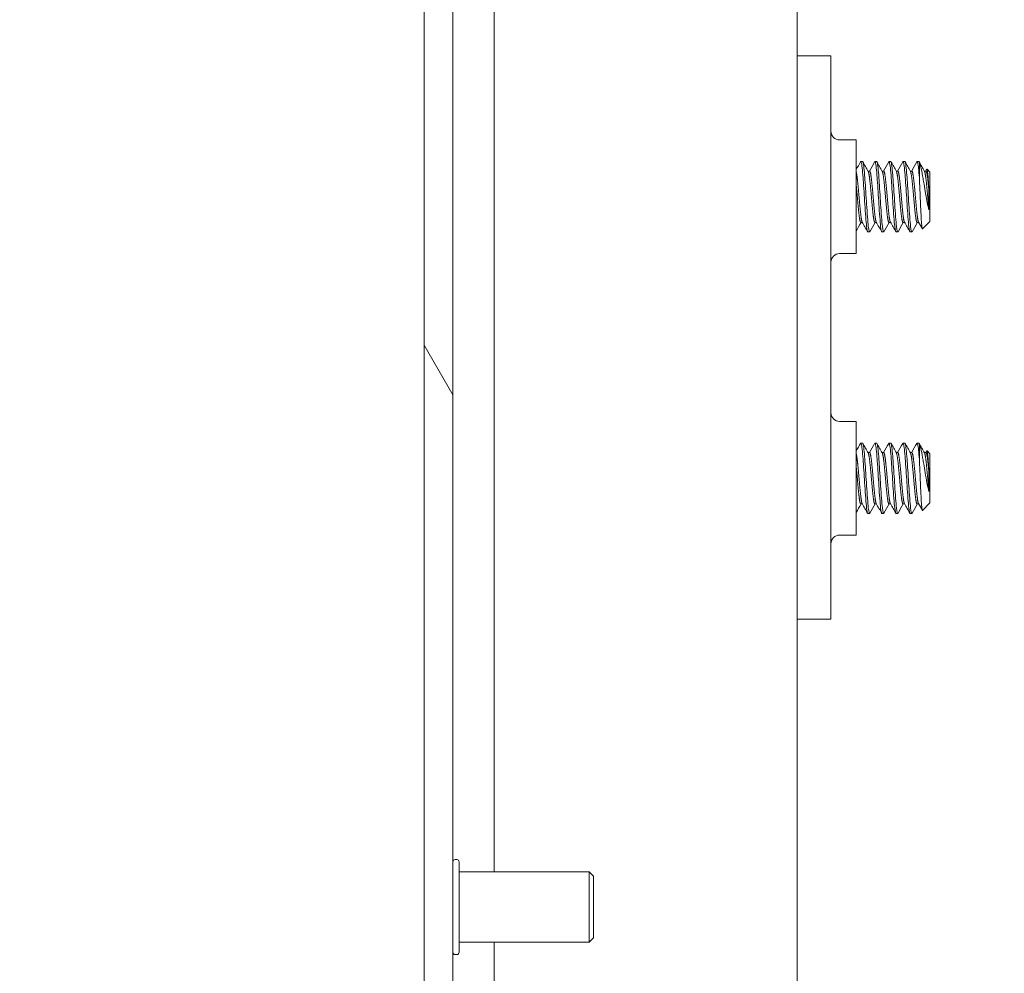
# Model space of a CAD drawing. Header units: inches. Extents: x 16 to 427, y 4 to 276.
# Tile 68 of 111: x 243.37 to 246.87, y 126.26 to 129.64. Entities that reach past the tile are written whole.
import ezdxf

# ---------------------------------------------------------------- set-up
doc = ezdxf.new("R2010")
doc.units = ezdxf.units.IN
doc.header["$LTSCALE"] = 26
doc.header["$MEASUREMENT"] = 0
doc.layers.get('0').update_dxf_attribs({"lineweight": 0})
for name, color, linetype, lineweight in [('Dimension (ANSI)', 7, 'Continuous', 5), ('Hatch (ANSI)', 7, 'Continuous', 5), ('Visible (ANSI)', 7, 'Continuous', 5)]:
    doc.layers.add(name, color=color, linetype=linetype, lineweight=lineweight)
doc.styles.add('ROMANS', font='tahoma.ttf')
doc.dimstyles.new('Default (ANSI)', dxfattribs={"dimscale": 26, "dimtxt": 0.07, "dimasz": 0.07, "dimexe": 0.125, "dimexo": 0.0625, "dimgap": 0.031496, "dimtad": 0, "dimtih": 1, "dimtoh": 1, "dimrnd": 1e-08, "dimzin": 0, "dimdsep": 46, "dimtxsty": 'ROMANS', "dimblk": 'Filled-1', "dimcen": 0.09, "dimdle": 0.393701, "dimclrd": 256, "dimclre": 256, "dimclrt": 256, "dimadec": 0, "dimazin": 0, "dimtfac": 0.928571, "dimtofl": 0, "dimtmove": 0, "dimatfit": 3, "dimfxl": 1, "dimtolj": 1, "dimtzin": 0, "dimlwd": -1, "dimlwe": -1, "dimarcsym": 0})

# ---------------------------------------------------------------- blocks, each defined once
blk = doc.blocks.new('Filled-1')
at = {"color": 0}
for p, q in [((0, 0), (-1, 0.1786)), ((-1, 0.1786), (-1, -0.1786)), ((-1, 0), (0, 0)), ((-1, -0.1786), (0, 0))]:
    blk.add_line(p, q, dxfattribs=at)
at = {"color": 0, "flags": 128}
blk.add_lwpolyline([(-1, -0.1786), (0, 0), (-1, 0.1786), (-1, -0.1786)], dxfattribs=at)
at = {"color": 0}
blk.add_solid([(-1, -0.1786), (0, 0), (-1, 0.1786), (-1, -0.1786)], dxfattribs=at)
blk = doc.blocks.new('*D19')
at = {"layer": 'Defpoints', "color": 0, "transparency": 16777216}
for p in [(236.3521, 125.1173), (248.131, 125.1173), (246.2716, 118.1173)]:
    blk.add_point(p, dxfattribs=at)
at = {"layer": 'Dimension (ANSI)', "transparency": 16777216}
for p, q in [((236.3521, 125.1173), (236.3521, 131.5789)), ((236.3521, 131.5789), (238.1721, 131.5789)), ((246.506, 125.1173), (233.1021, 125.1173)), ((236.3521, 119.9373), (236.3521, 123.2973)), ((244.6466, 118.1173), (233.1021, 118.1173))]:
    blk.add_line(p, q, dxfattribs=at)
at = {"layer": 'Dimension (ANSI)', "transparency": 16777216, "xscale": 1.820000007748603, "yscale": 1.820000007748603, "zscale": 1.820000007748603}
for p, rotation in [((236.3521, 125.1173), 90), ((236.3521, 118.1173), 270)]:
    blk.add_blockref('Filled-1', p, dxfattribs=dict(at, rotation=rotation))
at = {"layer": 'Dimension (ANSI)', "transparency": 16777216, "insert": (240.6252, 131.5789), "char_height": 1.82, "attachment_point": 5, "style": 'ROMANS'}
blk.add_mtext('\\A1;7.0\\PI/S', dxfattribs=at)
blk = doc.blocks.new('*D33')
at = {"layer": 'Defpoints', "color": 0, "transparency": 16777216}
for p in [(245.2868, 204.7653), (230.1946, 125.3903), (245.2868, 125.3903)]:
    blk.add_point(p, dxfattribs=at)
at = {"layer": 'Dimension (ANSI)', "transparency": 16777216}
for p, q in [((243.6618, 204.7653), (226.9446, 204.7653)), ((230.1946, 202.9453), (230.1946, 170.4881)), ((230.1946, 127.2103), (230.1946, 160.806)), ((243.6618, 125.3903), (226.9446, 125.3903))]:
    blk.add_line(p, q, dxfattribs=at)
at = {"layer": 'Dimension (ANSI)', "transparency": 16777216, "xscale": 1.820000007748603, "yscale": 1.820000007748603, "zscale": 1.820000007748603}
for p, rotation in [((230.1946, 204.7653), 90), ((230.1946, 125.3903), 270)]:
    blk.add_blockref('Filled-1', p, dxfattribs=dict(at, rotation=rotation))
at = {"layer": 'Dimension (ANSI)', "transparency": 16777216, "insert": (230.1946, 165.6471), "char_height": 1.82, "attachment_point": 5, "style": 'ROMANS'}
blk.add_mtext('\\A1;\\fTahoma|b0|i0;\\H1.8200;(79.38)\\P\\fTahoma|b0|i0;\\H1.8200;TUB\\P\\fTahoma|b0|i0;\\H1.8200;OPENING', dxfattribs=at)

msp = doc.modelspace()

# ---------------------------------------------------------------- hatches: boundary and pattern name
at = {"layer": 'Hatch (ANSI)'}
h = msp.add_hatch(dxfattribs=at)
h.set_pattern_fill('ANSI31', color=256, scale=26, angle=75, style=0)
edge = h.paths.add_edge_path()
edge.add_line((245.0494, 205.6633), (245.6818, 205.6633))
edge.add_line((245.6818, 205.6633), (245.6818, 205.7653))
edge.add_line((245.6818, 205.7653), (245.0494, 205.7653))
edge.add_ellipse((245.0494, 205.5227), major_axis=(0, 0.2426), ratio=1, start_angle=0, end_angle=90)
edge.add_line((244.8068, 205.5227), (244.8068, 124.633))
edge.add_ellipse((245.0494, 124.633), major_axis=(-0.2426, 0), ratio=1, start_angle=0, end_angle=90)
edge.add_line((245.0494, 124.3903), (245.6818, 124.3903))
edge.add_line((245.6818, 124.3903), (245.6818, 124.4923))
edge.add_line((245.6818, 124.4923), (245.0666, 124.4923))
edge.add_line((245.0666, 124.4923), (245.0494, 124.4923))
edge.add_ellipse((245.0494, 124.633), major_axis=(0, -0.1406), ratio=1, start_angle=270, end_angle=360, ccw=False)
edge.add_line((244.9088, 124.633), (244.9088, 125.2532))
edge.add_line((244.9088, 125.2532), (244.9088, 204.893))
edge.add_line((244.9088, 204.893), (244.9088, 205.5227))
edge.add_ellipse((245.0494, 205.5227), major_axis=(-0.1406, 0), ratio=1, start_angle=275.6923, end_angle=360, ccw=False)
edge.add_ellipse((245.0494, 205.5227), major_axis=(-0.0139, 0.1399), ratio=1, start_angle=354.3077, end_angle=360, ccw=False)
h = msp.add_hatch(dxfattribs=at)
h.set_pattern_fill('ANSI31', color=256, scale=26, angle=-15, style=0)
edge = h.paths.add_edge_path()
edge.add_ellipse((244.8758, 205.2211), major_axis=(0.1796, -0.4375), ratio=1, start_angle=0, end_angle=11.8613)
edge.add_ellipse((244.8758, 205.2211), major_axis=(0.2657, -0.3912), ratio=1, start_angle=0, end_angle=12.3933)
edge.add_ellipse((244.8758, 205.2211), major_axis=(0.3435, -0.3251), ratio=1, start_angle=0, end_angle=111.109)
edge.add_ellipse((245.0229, 205.5492), major_axis=(0.0326, 0.1094), ratio=1, start_angle=0, end_angle=10.2538)
edge.add_ellipse((245.0229, 205.5492), major_axis=(0.0126, 0.1134), ratio=1, start_angle=0, end_angle=96.3195)
edge.add_line((244.9088, 205.5492), (244.9088, 205.5227))
edge.add_line((244.9088, 205.5227), (244.9088, 204.893))
edge.add_ellipse((245.0229, 204.893), major_axis=(-0.1141, 0), ratio=1, start_angle=0, end_angle=106.5734)
edge = h.paths.add_edge_path()
edge.add_ellipse((244.8758, 124.9251), major_axis=(0.1796, -0.4375), ratio=1, start_angle=0, end_angle=1.4669)
edge.add_ellipse((244.8758, 124.9251), major_axis=(0.1907, -0.4328), ratio=1, start_angle=0, end_angle=110.4124)
edge.add_ellipse((244.8758, 124.9251), major_axis=(0.3391, 0.3297), ratio=1, start_angle=0, end_angle=12.3816)
edge.add_ellipse((244.8758, 124.9251), major_axis=(0.2605, 0.3947), ratio=1, start_angle=0, end_angle=11.1028)
edge.add_ellipse((245.0229, 125.2532), major_axis=(0.0326, 0.1094), ratio=1, start_angle=0, end_angle=106.5734)
edge.add_line((244.9088, 125.2532), (244.9088, 124.633))
edge.add_line((244.9088, 124.633), (244.9088, 124.597))
edge.add_ellipse((245.0229, 124.597), major_axis=(-0.1141, 0), ratio=1, start_angle=0, end_angle=106.5734)

# ---------------------------------------------------------------- linework, layer by layer
at = {"layer": 'Visible (ANSI)'}
for p, q in [((244.8068, 205.5227), (244.8068, 124.633)), ((244.9088, 124.633), (244.9088, 205.5227)), ((246.131, 204.7653), (246.131, 125.3903)), ((245.0554, 126.6173), (245.0554, 204.7211)), ((246.251, 129.5153), (246.131, 129.5153)), ((246.251, 129.5153), (246.251, 129.4528)), ((246.251, 129.4528), (246.251, 127.5778)), ((246.2823, 129.217), (246.341, 129.217)), ((246.341, 128.8136), (246.341, 129.217)), ((246.3637, 129.1403), (246.3575, 129.1403)), ((246.4137, 129.1403), (246.4075, 129.1403)), ((246.4637, 129.1403), (246.4575, 129.1403)), ((246.5137, 129.1403), (246.5075, 129.1403)), ((246.5637, 129.1403), (246.5575, 129.1403)), ((246.5654, 129.1375), (246.5654, 129.0831)), ((246.6029, 129.1028), (246.5925, 129.1133)), ((246.3831, 129.1065), (246.3887, 129.1065)), ((246.4331, 129.1065), (246.4387, 129.1065)), ((246.4831, 129.1065), (246.4887, 129.1065)), ((246.5331, 129.1065), (246.5387, 129.1065)), ((246.5831, 129.1065), (246.5887, 129.1065)), ((246.6029, 128.9278), (246.6029, 129.1028)), ((246.5992, 128.9686), (246.5992, 129.0377)), ((246.3575, 128.9242), (246.3631, 128.9242)), ((246.4075, 128.9242), (246.4131, 128.9242)), ((246.4575, 128.9242), (246.4631, 128.9242)), ((246.5075, 128.9242), (246.5131, 128.9242)), ((246.5575, 128.9242), (246.5631, 128.9242)), ((246.6029, 128.9278), (246.5764, 128.9013)), ((246.3887, 128.8903), (246.3825, 128.8903)), ((246.4387, 128.8903), (246.4325, 128.8903)), ((246.4887, 128.8903), (246.4825, 128.8903)), ((246.5387, 128.8903), (246.5325, 128.8903)), ((246.2823, 128.8136), (246.341, 128.8136)), ((246.341, 128.217), (246.2823, 128.217)), ((246.341, 128.217), (246.341, 127.8136)), ((246.3637, 128.1403), (246.3575, 128.1403)), ((246.4137, 128.1403), (246.4075, 128.1403)), ((246.4637, 128.1403), (246.4575, 128.1403)), ((246.5137, 128.1403), (246.5075, 128.1403)), ((246.5637, 128.1403), (246.5575, 128.1403)), ((246.5654, 128.1375), (246.5654, 128.0831)), ((246.3831, 128.1065), (246.3887, 128.1065)), ((246.4331, 128.1065), (246.4387, 128.1065)), ((246.4831, 128.1065), (246.4887, 128.1065)), ((246.5331, 128.1065), (246.5387, 128.1065)), ((246.5831, 128.1065), (246.5887, 128.1065)), ((246.6029, 128.1028), (246.5925, 128.1133)), ((246.6029, 127.9278), (246.6029, 128.1028)), ((246.5992, 127.9686), (246.5992, 128.0377)), ((246.6029, 127.9278), (246.5764, 127.9013)), ((246.3575, 127.9242), (246.3631, 127.9242)), ((246.3887, 127.8903), (246.3825, 127.8903)), ((246.4075, 127.9242), (246.4131, 127.9242)), ((246.4387, 127.8903), (246.4325, 127.8903)), ((246.4575, 127.9242), (246.4631, 127.9242)), ((246.4887, 127.8903), (246.4825, 127.8903)), ((246.5075, 127.9242), (246.5131, 127.9242)), ((246.5387, 127.8903), (246.5325, 127.8903)), ((246.5575, 127.9242), (246.5631, 127.9242)), ((246.341, 127.8136), (246.2823, 127.8136)), ((246.251, 127.5778), (246.251, 127.5153)), ((246.131, 127.5153), (246.251, 127.5153)), ((244.9233, 126.6608), (244.9168, 126.6608)), ((244.9313, 126.6528), (244.9313, 126.3318)), ((245.3931, 126.6173), (244.9313, 126.6173)), ((245.3931, 126.3673), (245.3931, 126.6173)), ((245.4088, 126.6016), (245.3931, 126.6173)), ((245.4088, 126.6016), (245.4088, 126.383)), ((245.3931, 126.3673), (244.9313, 126.3673)), ((245.0554, 125.4251), (245.0554, 126.3673)), ((245.4088, 126.383), (245.3931, 126.3673)), ((244.9233, 126.3238), (244.9168, 126.3238))]:
    msp.add_line(p, q, dxfattribs=at)
for centre, radius, start, end in [((246.2823, 129.2483), 0.0312, 180, 270), ((246.2823, 128.7824), 0.0312, 90, 180), ((246.2823, 128.2483), 0.0312, 180, 270), ((246.2823, 127.7824), 0.0312, 90, 180), ((244.9168, 126.6528), 0.008, 90, 180), ((244.9233, 126.6528), 0.008, 0, 90), ((244.9168, 126.3318), 0.008, 180, 270), ((244.9233, 126.3318), 0.008, 270, 0)]:
    msp.add_arc(centre, radius, start, end, dxfattribs=at)
for points in [[(246.341, 129.1118), (246.3462, 129.121), (246.3514, 129.1302), (246.3565, 129.1395)], [(246.3646, 129.1396), (246.371, 129.1282), (246.3773, 129.1168), (246.3837, 129.1055)], [(246.3881, 129.1065), (246.3942, 129.1175), (246.4004, 129.1285), (246.4065, 129.1395)], [(246.4146, 129.1396), (246.421, 129.1282), (246.4273, 129.1168), (246.4337, 129.1055)], [(246.4381, 129.1065), (246.4442, 129.1175), (246.4504, 129.1285), (246.4565, 129.1395)], [(246.4646, 129.1396), (246.471, 129.1282), (246.4773, 129.1168), (246.4837, 129.1055)], [(246.4881, 129.1065), (246.4942, 129.1175), (246.5004, 129.1285), (246.5065, 129.1395)], [(246.5146, 129.1396), (246.521, 129.1282), (246.5273, 129.1168), (246.5337, 129.1055)], [(246.5381, 129.1065), (246.5442, 129.1175), (246.5504, 129.1285), (246.5565, 129.1395)], [(246.5654, 129.1375), (246.5649, 129.1394), (246.5643, 129.1402), (246.5637, 129.1402)], [(246.5646, 129.1396), (246.571, 129.1282), (246.5773, 129.1168), (246.5837, 129.1055)], [(246.5881, 129.1065), (246.5893, 129.1087), (246.5905, 129.1108), (246.5917, 129.113)], [(246.5992, 128.9686), (246.5972, 128.9764), (246.5952, 128.9851), (246.5934, 128.9949)], [(246.3581, 128.9242), (246.3524, 128.914), (246.3467, 128.9038), (246.341, 128.8936)], [(246.3815, 128.8912), (246.3752, 128.9026), (246.3688, 128.914), (246.3624, 128.9253)], [(246.4081, 128.9242), (246.4019, 128.9132), (246.3958, 128.9021), (246.3896, 128.8911)], [(246.4315, 128.8912), (246.4252, 128.9026), (246.4188, 128.914), (246.4124, 128.9253)], [(246.4581, 128.9242), (246.4519, 128.9132), (246.4458, 128.9021), (246.4396, 128.8911)], [(246.4815, 128.8912), (246.4752, 128.9026), (246.4688, 128.914), (246.4624, 128.9253)], [(246.5081, 128.9242), (246.5019, 128.9132), (246.4958, 128.9021), (246.4896, 128.8911)], [(246.5315, 128.8912), (246.5252, 128.9026), (246.5188, 128.914), (246.5124, 128.9253)], [(246.5581, 128.9242), (246.5519, 128.9132), (246.5458, 128.9021), (246.5396, 128.8911)], [(246.5757, 128.9016), (246.5713, 128.9095), (246.5669, 128.9174), (246.5624, 128.9253)], [(246.341, 128.1118), (246.3462, 128.121), (246.3514, 128.1302), (246.3565, 128.1395)], [(246.3646, 128.1396), (246.371, 128.1282), (246.3773, 128.1168), (246.3837, 128.1055)], [(246.3881, 128.1065), (246.3942, 128.1175), (246.4004, 128.1285), (246.4065, 128.1395)], [(246.4146, 128.1396), (246.421, 128.1282), (246.4273, 128.1168), (246.4337, 128.1055)], [(246.4381, 128.1065), (246.4442, 128.1175), (246.4504, 128.1285), (246.4565, 128.1395)], [(246.4646, 128.1396), (246.471, 128.1282), (246.4773, 128.1168), (246.4837, 128.1055)], [(246.4881, 128.1065), (246.4942, 128.1175), (246.5004, 128.1285), (246.5065, 128.1395)], [(246.5146, 128.1396), (246.521, 128.1282), (246.5273, 128.1168), (246.5337, 128.1055)], [(246.5381, 128.1065), (246.5442, 128.1175), (246.5504, 128.1285), (246.5565, 128.1395)], [(246.5654, 128.1375), (246.5649, 128.1394), (246.5643, 128.1402), (246.5637, 128.1402)], [(246.5646, 128.1396), (246.571, 128.1282), (246.5773, 128.1168), (246.5837, 128.1055)], [(246.5881, 128.1065), (246.5893, 128.1087), (246.5905, 128.1108), (246.5917, 128.113)], [(246.5992, 127.9686), (246.5972, 127.9764), (246.5952, 127.9851), (246.5934, 127.9949)], [(246.3815, 127.8912), (246.3752, 127.9026), (246.3688, 127.914), (246.3624, 127.9253)], [(246.4315, 127.8912), (246.4252, 127.9026), (246.4188, 127.914), (246.4124, 127.9253)], [(246.4815, 127.8912), (246.4752, 127.9026), (246.4688, 127.914), (246.4624, 127.9253)], [(246.5315, 127.8912), (246.5252, 127.9026), (246.5188, 127.914), (246.5124, 127.9253)], [(246.5757, 127.9016), (246.5713, 127.9095), (246.5669, 127.9174), (246.5624, 127.9253)], [(246.3581, 127.9242), (246.3524, 127.914), (246.3467, 127.9038), (246.341, 127.8936)], [(246.4081, 127.9242), (246.4019, 127.9132), (246.3958, 127.9021), (246.3896, 127.8911)], [(246.4581, 127.9242), (246.4519, 127.9132), (246.4458, 127.9021), (246.4396, 127.8911)], [(246.5081, 127.9242), (246.5019, 127.9132), (246.4958, 127.9021), (246.4896, 127.8911)], [(246.5581, 127.9242), (246.5519, 127.9132), (246.5458, 127.9021), (246.5396, 127.8911)]]:
    msp.add_open_spline(points, degree=3, dxfattribs=at)
for points, knots in [([(246.3716, 128.989), (246.3699, 129.0174), (246.3677, 129.0501), (246.3659, 129.0758), (246.3657, 129.0783), (246.3656, 129.0807), (246.3654, 129.0831), (246.3635, 129.1099), (246.3611, 129.1308), (246.3591, 129.1375), (246.3583, 129.1404), (246.3574, 129.1408), (246.3565, 129.1391)], [0.41666667, 0.41666667, 0.41666667, 0.41666667, 0.42426899, 0.42426899, 0.42426899, 0.425, 0.425, 0.425, 0.43333333, 0.43333333, 0.43333333, 0.43684073, 0.43684073, 0.43684073, 0.43684073]), ([(246.3779, 128.989), (246.3761, 129.0174), (246.374, 129.0501), (246.3721, 129.0758), (246.372, 129.0783), (246.3718, 129.0807), (246.3716, 129.0831), (246.3697, 129.1099), (246.3673, 129.1308), (246.3654, 129.1375), (246.3649, 129.1394), (246.3643, 129.1402), (246.3637, 129.1401)], [0.35, 0.35, 0.35, 0.35, 0.35760233, 0.35760233, 0.35760233, 0.35833333, 0.35833333, 0.35833333, 0.36666667, 0.36666667, 0.36666667, 0.36894288, 0.36894288, 0.36894288, 0.36894288]), ([(246.4216, 128.989), (246.4199, 129.0174), (246.4177, 129.0501), (246.4159, 129.0758), (246.4157, 129.0783), (246.4156, 129.0807), (246.4154, 129.0831), (246.4135, 129.1099), (246.4111, 129.1308), (246.4091, 129.1375), (246.4083, 129.1404), (246.4074, 129.1408), (246.4065, 129.1391)], [0.35, 0.35, 0.35, 0.35, 0.35760233, 0.35760233, 0.35760233, 0.35833333, 0.35833333, 0.35833333, 0.36666667, 0.36666667, 0.36666667, 0.37017407, 0.37017407, 0.37017407, 0.37017407]), ([(246.4279, 128.989), (246.4261, 129.0174), (246.424, 129.0501), (246.4221, 129.0758), (246.422, 129.0783), (246.4218, 129.0807), (246.4216, 129.0831), (246.4197, 129.1099), (246.4173, 129.1308), (246.4154, 129.1375), (246.4149, 129.1394), (246.4143, 129.1402), (246.4137, 129.1401)], [0.28333333, 0.28333333, 0.28333333, 0.28333333, 0.29093566, 0.29093566, 0.29093566, 0.29166667, 0.29166667, 0.29166667, 0.3, 0.3, 0.3, 0.30227622, 0.30227622, 0.30227622, 0.30227622]), ([(246.4716, 128.989), (246.4699, 129.0174), (246.4677, 129.0501), (246.4659, 129.0758), (246.4657, 129.0783), (246.4656, 129.0807), (246.4654, 129.0831), (246.4635, 129.1099), (246.4611, 129.1308), (246.4591, 129.1375), (246.4583, 129.1404), (246.4574, 129.1408), (246.4565, 129.1391)], [0.28333333, 0.28333333, 0.28333333, 0.28333333, 0.29093566, 0.29093566, 0.29093566, 0.29166667, 0.29166667, 0.29166667, 0.3, 0.3, 0.3, 0.3035074, 0.3035074, 0.3035074, 0.3035074]), ([(246.4779, 128.989), (246.4761, 129.0174), (246.474, 129.0501), (246.4721, 129.0758), (246.472, 129.0783), (246.4718, 129.0807), (246.4716, 129.0831), (246.4697, 129.1099), (246.4673, 129.1308), (246.4654, 129.1375), (246.4649, 129.1394), (246.4643, 129.1402), (246.4637, 129.1401)], [0.21666667, 0.21666667, 0.21666667, 0.21666667, 0.22426899, 0.22426899, 0.22426899, 0.225, 0.225, 0.225, 0.23333333, 0.23333333, 0.23333333, 0.23560955, 0.23560955, 0.23560955, 0.23560955]), ([(246.5216, 128.989), (246.5199, 129.0174), (246.5177, 129.0501), (246.5159, 129.0758), (246.5157, 129.0783), (246.5156, 129.0807), (246.5154, 129.0831), (246.5135, 129.1099), (246.5111, 129.1308), (246.5091, 129.1375), (246.5083, 129.1404), (246.5074, 129.1408), (246.5065, 129.1391)], [0.21666667, 0.21666667, 0.21666667, 0.21666667, 0.22426899, 0.22426899, 0.22426899, 0.225, 0.225, 0.225, 0.23333333, 0.23333333, 0.23333333, 0.23684073, 0.23684073, 0.23684073, 0.23684073]), ([(246.5279, 128.989), (246.5261, 129.0174), (246.524, 129.0501), (246.5221, 129.0758), (246.522, 129.0783), (246.5218, 129.0807), (246.5216, 129.0831), (246.5197, 129.1099), (246.5173, 129.1308), (246.5154, 129.1375), (246.5149, 129.1394), (246.5143, 129.1402), (246.5137, 129.1401)], [0.15, 0.15, 0.15, 0.15, 0.15760233, 0.15760233, 0.15760233, 0.15833333, 0.15833333, 0.15833333, 0.16666667, 0.16666667, 0.16666667, 0.16894288, 0.16894288, 0.16894288, 0.16894288]), ([(246.5654, 129.0831), (246.5636, 129.1075), (246.5615, 129.1273), (246.5596, 129.1355), (246.5595, 129.1362), (246.5593, 129.1369), (246.5591, 129.1375), (246.5583, 129.1404), (246.5574, 129.1408), (246.5565, 129.1391)], [0.15833333, 0.15833333, 0.15833333, 0.15833333, 0.16593566, 0.16593566, 0.16593566, 0.16666667, 0.16666667, 0.16666667, 0.17017407, 0.17017407, 0.17017407, 0.17017407]), ([(246.5934, 128.9949), (246.5923, 129.0012), (246.5902, 129.0121), (246.5857, 129.0378), (246.5838, 129.049), (246.5808, 129.067), (246.5797, 129.0737), (246.5764, 129.093), (246.5742, 129.1045), (246.5697, 129.1244), (246.5674, 129.1323), (246.5654, 129.1375)], [-0.4811218, -0.4811218, -0.4811218, -0.4811218, -0.3702176, -0.3702176, -0.2839907, -0.2839907, -0.2279337, -0.2279337, -0.1175301, -0.1175301, 0, 0, 0, 0]), ([(246.5917, 129.113), (246.5918, 129.1132), (246.592, 129.1134), (246.5928, 129.1135), (246.5934, 129.1115), (246.5947, 129.1019), (246.5954, 129.0954), (246.5967, 129.0791), (246.5972, 129.0708), (246.5981, 129.0559), (246.5987, 129.047), (246.5992, 129.0377)], [-0.2694752, -0.2694752, -0.2694752, -0.2694752, -0.2541612, -0.2541612, -0.1872275, -0.1872275, -0.1293211, -0.1293211, -0.0723048, -0.0723048, 0, 0, 0, 0]), ([(246.5654, 129.0831), (246.5657, 129.0761), (246.566, 129.0688), (246.5664, 129.0612), (246.5667, 129.0537), (246.567, 129.0457), (246.5674, 129.0377), (246.5677, 129.0297), (246.5681, 129.0217), (246.5684, 129.0137), (246.5687, 129.0057), (246.5691, 128.9976), (246.5694, 128.9898)], [0, 0, 0, 0, 0.000611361, 0.000611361, 0.000611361, 0.001222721, 0.001222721, 0.001222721, 0.001834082, 0.001834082, 0.001834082, 0.002445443, 0.002445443, 0.002445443, 0.002445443]), ([(246.3825, 128.8906), (246.3809, 128.8908), (246.3793, 128.8977), (246.3779, 128.9103), (246.376, 128.9276), (246.3736, 128.9578), (246.3716, 128.989)], [0.40227622, 0.40227622, 0.40227622, 0.40227622, 0.40833333, 0.40833333, 0.40833333, 0.41666667, 0.41666667, 0.41666667, 0.41666667]), ([(246.3896, 128.8912), (246.3878, 128.8883), (246.3858, 128.8952), (246.3841, 128.9103), (246.3822, 128.9276), (246.3798, 128.9578), (246.3779, 128.989)], [0.33441565, 0.33441565, 0.33441565, 0.33441565, 0.34166667, 0.34166667, 0.34166667, 0.35, 0.35, 0.35, 0.35]), ([(246.4325, 128.8906), (246.4309, 128.8908), (246.4293, 128.8977), (246.4279, 128.9103), (246.426, 128.9276), (246.4236, 128.9578), (246.4216, 128.989)], [0.33560955, 0.33560955, 0.33560955, 0.33560955, 0.34166667, 0.34166667, 0.34166667, 0.35, 0.35, 0.35, 0.35]), ([(246.4396, 128.8912), (246.4378, 128.8883), (246.4358, 128.8952), (246.4341, 128.9103), (246.4322, 128.9276), (246.4298, 128.9578), (246.4279, 128.989)], [0.26774899, 0.26774899, 0.26774899, 0.26774899, 0.275, 0.275, 0.275, 0.28333333, 0.28333333, 0.28333333, 0.28333333]), ([(246.4825, 128.8906), (246.4809, 128.8908), (246.4793, 128.8977), (246.4779, 128.9103), (246.476, 128.9276), (246.4736, 128.9578), (246.4716, 128.989)], [0.26894288, 0.26894288, 0.26894288, 0.26894288, 0.275, 0.275, 0.275, 0.28333333, 0.28333333, 0.28333333, 0.28333333]), ([(246.4896, 128.8912), (246.4878, 128.8883), (246.4858, 128.8952), (246.4841, 128.9103), (246.4822, 128.9276), (246.4798, 128.9578), (246.4779, 128.989)], [0.20108232, 0.20108232, 0.20108232, 0.20108232, 0.20833333, 0.20833333, 0.20833333, 0.21666667, 0.21666667, 0.21666667, 0.21666667]), ([(246.5325, 128.8906), (246.5309, 128.8908), (246.5293, 128.8977), (246.5279, 128.9103), (246.526, 128.9276), (246.5236, 128.9578), (246.5216, 128.989)], [0.20227622, 0.20227622, 0.20227622, 0.20227622, 0.20833333, 0.20833333, 0.20833333, 0.21666667, 0.21666667, 0.21666667, 0.21666667]), ([(246.5396, 128.8912), (246.5378, 128.8883), (246.5358, 128.8952), (246.5341, 128.9103), (246.5322, 128.9276), (246.5298, 128.9578), (246.5279, 128.989)], [0.13441565, 0.13441565, 0.13441565, 0.13441565, 0.14166667, 0.14166667, 0.14166667, 0.15, 0.15, 0.15, 0.15]), ([(246.5694, 128.9898), (246.57, 128.9763), (246.5704, 128.9661), (246.5713, 128.9495), (246.5718, 128.9411), (246.5728, 128.9244), (246.5735, 128.9153), (246.5745, 128.9063), (246.5749, 128.9043), (246.5756, 128.9015), (246.576, 128.9009), (246.5764, 128.9013)], [-0.6731184, -0.6731184, -0.6731184, -0.6731184, -0.6119704, -0.6119704, -0.534949, -0.534949, -0.4392332, -0.4392332, -0.3978122, -0.3978122, -0.3500429, -0.3500429, -0.3500429, -0.3500429]), ([(246.3716, 127.989), (246.3699, 128.0174), (246.3677, 128.0501), (246.3659, 128.0758), (246.3657, 128.0783), (246.3656, 128.0807), (246.3654, 128.0831), (246.3635, 128.1099), (246.3611, 128.1308), (246.3591, 128.1375), (246.3583, 128.1404), (246.3574, 128.1408), (246.3565, 128.1391)], [0.41666667, 0.41666667, 0.41666667, 0.41666667, 0.42426899, 0.42426899, 0.42426899, 0.425, 0.425, 0.425, 0.43333333, 0.43333333, 0.43333333, 0.43684073, 0.43684073, 0.43684073, 0.43684073]), ([(246.3779, 127.989), (246.3761, 128.0174), (246.374, 128.0501), (246.3721, 128.0758), (246.372, 128.0783), (246.3718, 128.0807), (246.3716, 128.0831), (246.3697, 128.1099), (246.3673, 128.1308), (246.3654, 128.1375), (246.3649, 128.1394), (246.3643, 128.1402), (246.3637, 128.1401)], [0.35, 0.35, 0.35, 0.35, 0.35760233, 0.35760233, 0.35760233, 0.35833333, 0.35833333, 0.35833333, 0.36666667, 0.36666667, 0.36666667, 0.36894288, 0.36894288, 0.36894288, 0.36894288]), ([(246.4216, 127.989), (246.4199, 128.0174), (246.4177, 128.0501), (246.4159, 128.0758), (246.4157, 128.0783), (246.4156, 128.0807), (246.4154, 128.0831), (246.4135, 128.1099), (246.4111, 128.1308), (246.4091, 128.1375), (246.4083, 128.1404), (246.4074, 128.1408), (246.4065, 128.1391)], [0.35, 0.35, 0.35, 0.35, 0.35760233, 0.35760233, 0.35760233, 0.35833333, 0.35833333, 0.35833333, 0.36666667, 0.36666667, 0.36666667, 0.37017407, 0.37017407, 0.37017407, 0.37017407]), ([(246.4279, 127.989), (246.4261, 128.0174), (246.424, 128.0501), (246.4221, 128.0758), (246.422, 128.0783), (246.4218, 128.0807), (246.4216, 128.0831), (246.4197, 128.1099), (246.4173, 128.1308), (246.4154, 128.1375), (246.4149, 128.1394), (246.4143, 128.1402), (246.4137, 128.1401)], [0.28333333, 0.28333333, 0.28333333, 0.28333333, 0.29093566, 0.29093566, 0.29093566, 0.29166667, 0.29166667, 0.29166667, 0.3, 0.3, 0.3, 0.30227622, 0.30227622, 0.30227622, 0.30227622]), ([(246.4716, 127.989), (246.4699, 128.0174), (246.4677, 128.0501), (246.4659, 128.0758), (246.4657, 128.0783), (246.4656, 128.0807), (246.4654, 128.0831), (246.4635, 128.1099), (246.4611, 128.1308), (246.4591, 128.1375), (246.4583, 128.1404), (246.4574, 128.1408), (246.4565, 128.1391)], [0.28333333, 0.28333333, 0.28333333, 0.28333333, 0.29093566, 0.29093566, 0.29093566, 0.29166667, 0.29166667, 0.29166667, 0.3, 0.3, 0.3, 0.3035074, 0.3035074, 0.3035074, 0.3035074]), ([(246.4779, 127.989), (246.4761, 128.0174), (246.474, 128.0501), (246.4721, 128.0758), (246.472, 128.0783), (246.4718, 128.0807), (246.4716, 128.0831), (246.4697, 128.1099), (246.4673, 128.1308), (246.4654, 128.1375), (246.4649, 128.1394), (246.4643, 128.1402), (246.4637, 128.1401)], [0.21666667, 0.21666667, 0.21666667, 0.21666667, 0.22426899, 0.22426899, 0.22426899, 0.225, 0.225, 0.225, 0.23333333, 0.23333333, 0.23333333, 0.23560955, 0.23560955, 0.23560955, 0.23560955]), ([(246.5216, 127.989), (246.5199, 128.0174), (246.5177, 128.0501), (246.5159, 128.0758), (246.5157, 128.0783), (246.5156, 128.0807), (246.5154, 128.0831), (246.5135, 128.1099), (246.5111, 128.1308), (246.5091, 128.1375), (246.5083, 128.1404), (246.5074, 128.1408), (246.5065, 128.1391)], [0.21666667, 0.21666667, 0.21666667, 0.21666667, 0.22426899, 0.22426899, 0.22426899, 0.225, 0.225, 0.225, 0.23333333, 0.23333333, 0.23333333, 0.23684073, 0.23684073, 0.23684073, 0.23684073]), ([(246.5279, 127.989), (246.5261, 128.0174), (246.524, 128.0501), (246.5221, 128.0758), (246.522, 128.0783), (246.5218, 128.0807), (246.5216, 128.0831), (246.5197, 128.1099), (246.5173, 128.1308), (246.5154, 128.1375), (246.5149, 128.1394), (246.5143, 128.1402), (246.5137, 128.1401)], [0.15, 0.15, 0.15, 0.15, 0.15760233, 0.15760233, 0.15760233, 0.15833333, 0.15833333, 0.15833333, 0.16666667, 0.16666667, 0.16666667, 0.16894288, 0.16894288, 0.16894288, 0.16894288]), ([(246.5654, 128.0831), (246.5636, 128.1075), (246.5615, 128.1273), (246.5596, 128.1355), (246.5595, 128.1362), (246.5593, 128.1369), (246.5591, 128.1375), (246.5583, 128.1404), (246.5574, 128.1408), (246.5565, 128.1391)], [0.15833333, 0.15833333, 0.15833333, 0.15833333, 0.16593566, 0.16593566, 0.16593566, 0.16666667, 0.16666667, 0.16666667, 0.17017407, 0.17017407, 0.17017407, 0.17017407]), ([(246.5934, 127.9949), (246.5923, 128.0012), (246.5902, 128.0121), (246.5857, 128.0378), (246.5838, 128.049), (246.5808, 128.067), (246.5797, 128.0737), (246.5764, 128.093), (246.5742, 128.1045), (246.5697, 128.1244), (246.5674, 128.1323), (246.5654, 128.1375)], [-0.4811218, -0.4811218, -0.4811218, -0.4811218, -0.3702176, -0.3702176, -0.2839907, -0.2839907, -0.2279337, -0.2279337, -0.1175301, -0.1175301, 0, 0, 0, 0]), ([(246.5917, 128.113), (246.5918, 128.1132), (246.592, 128.1134), (246.5928, 128.1135), (246.5934, 128.1115), (246.5947, 128.1019), (246.5954, 128.0954), (246.5967, 128.0791), (246.5972, 128.0708), (246.5981, 128.0559), (246.5987, 128.047), (246.5992, 128.0377)], [-0.2694752, -0.2694752, -0.2694752, -0.2694752, -0.2541612, -0.2541612, -0.1872275, -0.1872275, -0.1293211, -0.1293211, -0.0723048, -0.0723048, 0, 0, 0, 0]), ([(246.5654, 128.0831), (246.5657, 128.0761), (246.566, 128.0688), (246.5664, 128.0612), (246.5667, 128.0537), (246.567, 128.0457), (246.5674, 128.0377), (246.5677, 128.0297), (246.5681, 128.0217), (246.5684, 128.0137), (246.5687, 128.0057), (246.5691, 127.9976), (246.5694, 127.9898)], [0, 0, 0, 0, 0.000611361, 0.000611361, 0.000611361, 0.001222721, 0.001222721, 0.001222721, 0.001834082, 0.001834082, 0.001834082, 0.002445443, 0.002445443, 0.002445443, 0.002445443]), ([(246.3825, 127.8906), (246.3809, 127.8908), (246.3793, 127.8977), (246.3779, 127.9103), (246.376, 127.9276), (246.3736, 127.9578), (246.3716, 127.989)], [0.40227622, 0.40227622, 0.40227622, 0.40227622, 0.40833333, 0.40833333, 0.40833333, 0.41666667, 0.41666667, 0.41666667, 0.41666667]), ([(246.3896, 127.8912), (246.3878, 127.8883), (246.3858, 127.8952), (246.3841, 127.9103), (246.3822, 127.9276), (246.3798, 127.9578), (246.3779, 127.989)], [0.33441565, 0.33441565, 0.33441565, 0.33441565, 0.34166667, 0.34166667, 0.34166667, 0.35, 0.35, 0.35, 0.35]), ([(246.4325, 127.8906), (246.4309, 127.8908), (246.4293, 127.8977), (246.4279, 127.9103), (246.426, 127.9276), (246.4236, 127.9578), (246.4216, 127.989)], [0.33560955, 0.33560955, 0.33560955, 0.33560955, 0.34166667, 0.34166667, 0.34166667, 0.35, 0.35, 0.35, 0.35]), ([(246.4396, 127.8912), (246.4378, 127.8883), (246.4358, 127.8952), (246.4341, 127.9103), (246.4322, 127.9276), (246.4298, 127.9578), (246.4279, 127.989)], [0.26774899, 0.26774899, 0.26774899, 0.26774899, 0.275, 0.275, 0.275, 0.28333333, 0.28333333, 0.28333333, 0.28333333]), ([(246.4825, 127.8906), (246.4809, 127.8908), (246.4793, 127.8977), (246.4779, 127.9103), (246.476, 127.9276), (246.4736, 127.9578), (246.4716, 127.989)], [0.26894288, 0.26894288, 0.26894288, 0.26894288, 0.275, 0.275, 0.275, 0.28333333, 0.28333333, 0.28333333, 0.28333333]), ([(246.4896, 127.8912), (246.4878, 127.8883), (246.4858, 127.8952), (246.4841, 127.9103), (246.4822, 127.9276), (246.4798, 127.9578), (246.4779, 127.989)], [0.20108232, 0.20108232, 0.20108232, 0.20108232, 0.20833333, 0.20833333, 0.20833333, 0.21666667, 0.21666667, 0.21666667, 0.21666667]), ([(246.5325, 127.8906), (246.5309, 127.8908), (246.5293, 127.8977), (246.5279, 127.9103), (246.526, 127.9276), (246.5236, 127.9578), (246.5216, 127.989)], [0.20227622, 0.20227622, 0.20227622, 0.20227622, 0.20833333, 0.20833333, 0.20833333, 0.21666667, 0.21666667, 0.21666667, 0.21666667]), ([(246.5396, 127.8912), (246.5378, 127.8883), (246.5358, 127.8952), (246.5341, 127.9103), (246.5322, 127.9276), (246.5298, 127.9578), (246.5279, 127.989)], [0.13441565, 0.13441565, 0.13441565, 0.13441565, 0.14166667, 0.14166667, 0.14166667, 0.15, 0.15, 0.15, 0.15]), ([(246.5694, 127.9898), (246.57, 127.9763), (246.5704, 127.9661), (246.5713, 127.9495), (246.5718, 127.9411), (246.5728, 127.9244), (246.5735, 127.9153), (246.5745, 127.9063), (246.5749, 127.9043), (246.5756, 127.9015), (246.576, 127.9009), (246.5764, 127.9013)], [-0.6731184, -0.6731184, -0.6731184, -0.6731184, -0.6119704, -0.6119704, -0.534949, -0.534949, -0.4392332, -0.4392332, -0.3978122, -0.3978122, -0.3500429, -0.3500429, -0.3500429, -0.3500429])]:
    msp.add_open_spline(points, degree=3, knots=knots, dxfattribs=at)
for points, weights, knots in [([(246.3624, 128.9253), (246.3607, 128.9284), (246.3591, 128.9387), (246.356, 128.9592), (246.3529, 128.9961), (246.3498, 129.033), (246.3466, 129.0647), (246.3439, 129.0928), (246.341, 129.1026)], [0.962034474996, 0.960041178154, 1, 0.923879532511, 1, 0.923879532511, 1, 0.932011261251, 0.985473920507], [0.40395882, 0.40395882, 0.40395882, 0.40833333, 0.40833333, 0.41666667, 0.41666667, 0.425, 0.425, 0.43244311, 0.43244311, 0.43244311]), ([(246.4075, 128.9242), (246.4051, 128.9242), (246.4029, 128.9387), (246.3998, 128.9592), (246.3966, 128.9961), (246.3935, 129.033), (246.3904, 129.0647), (246.3873, 129.0965), (246.3841, 129.1045), (246.3839, 129.105), (246.3837, 129.1055)], [0.969774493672, 0.944671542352, 1, 0.923879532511, 1, 0.923879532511, 1, 0.923879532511, 1, 0.993959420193, 0.988877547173], [0.33560955, 0.33560955, 0.33560955, 0.34166667, 0.34166667, 0.35, 0.35, 0.35833333, 0.35833333, 0.36666667, 0.36666667, 0.36732796, 0.36732796, 0.36732796]), ([(246.4124, 128.9253), (246.4107, 128.9284), (246.4091, 128.9387), (246.406, 128.9592), (246.4029, 128.9961), (246.3998, 129.033), (246.3966, 129.0647), (246.3935, 129.0965), (246.3904, 129.1045), (246.3896, 129.1065), (246.3887, 129.1065)], [0.962034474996, 0.960041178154, 1, 0.923879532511, 1, 0.923879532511, 1, 0.923879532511, 1, 0.979207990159, 0.969774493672], [0.33729215, 0.33729215, 0.33729215, 0.34166667, 0.34166667, 0.35, 0.35, 0.35833333, 0.35833333, 0.36666667, 0.36666667, 0.36894288, 0.36894288, 0.36894288]), ([(246.4575, 128.9242), (246.4551, 128.9242), (246.4529, 128.9387), (246.4498, 128.9592), (246.4466, 128.9961), (246.4435, 129.033), (246.4404, 129.0647), (246.4373, 129.0965), (246.4341, 129.1045), (246.4339, 129.105), (246.4337, 129.1055)], [0.969774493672, 0.944671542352, 1, 0.923879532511, 1, 0.923879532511, 1, 0.923879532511, 1, 0.993959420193, 0.988877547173], [0.26894288, 0.26894288, 0.26894288, 0.275, 0.275, 0.28333333, 0.28333333, 0.29166667, 0.29166667, 0.3, 0.3, 0.3006613, 0.3006613, 0.3006613]), ([(246.4624, 128.9253), (246.4607, 128.9284), (246.4591, 128.9387), (246.456, 128.9592), (246.4529, 128.9961), (246.4498, 129.033), (246.4466, 129.0647), (246.4435, 129.0965), (246.4404, 129.1045), (246.4396, 129.1065), (246.4387, 129.1065)], [0.962034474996, 0.960041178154, 1, 0.923879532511, 1, 0.923879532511, 1, 0.923879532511, 1, 0.979207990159, 0.969774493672], [0.27062548, 0.27062548, 0.27062548, 0.275, 0.275, 0.28333333, 0.28333333, 0.29166667, 0.29166667, 0.3, 0.3, 0.30227622, 0.30227622, 0.30227622]), ([(246.5075, 128.9242), (246.5051, 128.9242), (246.5029, 128.9387), (246.4998, 128.9592), (246.4966, 128.9961), (246.4935, 129.033), (246.4904, 129.0647), (246.4873, 129.0965), (246.4841, 129.1045), (246.4839, 129.105), (246.4837, 129.1055)], [0.969774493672, 0.944671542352, 1, 0.923879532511, 1, 0.923879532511, 1, 0.923879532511, 1, 0.993959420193, 0.988877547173], [0.20227622, 0.20227622, 0.20227622, 0.20833333, 0.20833333, 0.21666667, 0.21666667, 0.225, 0.225, 0.23333333, 0.23333333, 0.23399463, 0.23399463, 0.23399463]), ([(246.5124, 128.9253), (246.5107, 128.9284), (246.5091, 128.9387), (246.506, 128.9592), (246.5029, 128.9961), (246.4998, 129.033), (246.4966, 129.0647), (246.4935, 129.0965), (246.4904, 129.1045), (246.4896, 129.1065), (246.4887, 129.1065)], [0.962034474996, 0.960041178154, 1, 0.923879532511, 1, 0.923879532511, 1, 0.923879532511, 1, 0.979207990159, 0.969774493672], [0.20395882, 0.20395882, 0.20395882, 0.20833333, 0.20833333, 0.21666667, 0.21666667, 0.225, 0.225, 0.23333333, 0.23333333, 0.23560955, 0.23560955, 0.23560955]), ([(246.5575, 128.9242), (246.5551, 128.9242), (246.5529, 128.9387), (246.5498, 128.9592), (246.5466, 128.9961), (246.5435, 129.033), (246.5404, 129.0647), (246.5373, 129.0965), (246.5341, 129.1045), (246.5339, 129.105), (246.5337, 129.1055)], [0.969774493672, 0.944671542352, 1, 0.923879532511, 1, 0.923879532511, 1, 0.923879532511, 1, 0.993959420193, 0.988877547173], [0.13560955, 0.13560955, 0.13560955, 0.14166667, 0.14166667, 0.15, 0.15, 0.15833333, 0.15833333, 0.16666667, 0.16666667, 0.16732796, 0.16732796, 0.16732796]), ([(246.5624, 128.9253), (246.5607, 128.9284), (246.5591, 128.9387), (246.556, 128.9592), (246.5529, 128.9961), (246.5498, 129.033), (246.5466, 129.0647), (246.5435, 129.0965), (246.5404, 129.1045), (246.5396, 129.1065), (246.5387, 129.1065)], [0.962034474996, 0.960041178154, 1, 0.923879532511, 1, 0.923879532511, 1, 0.923879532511, 1, 0.979207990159, 0.969774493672], [0.13729215, 0.13729215, 0.13729215, 0.14166667, 0.14166667, 0.15, 0.15, 0.15833333, 0.15833333, 0.16666667, 0.16666667, 0.16894288, 0.16894288, 0.16894288]), ([(246.5992, 128.9686), (246.5979, 128.9815), (246.5966, 128.9961), (246.5935, 129.033), (246.5904, 129.0647), (246.5873, 129.0965), (246.5841, 129.1045), (246.5839, 129.105), (246.5837, 129.1055)], [0.963029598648, 0.968380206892, 1, 0.923879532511, 1, 0.923879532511, 1, 0.993959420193, 0.988877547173], [0.07987174, 0.07987174, 0.07987174, 0.08333333, 0.08333333, 0.09166667, 0.09166667, 0.1, 0.1, 0.1006613, 0.1006613, 0.1006613]), ([(246.5992, 129.0377), (246.5979, 129.0522), (246.5966, 129.0647), (246.5935, 129.0965), (246.5904, 129.1045), (246.5896, 129.1065), (246.5887, 129.1065)], [0.963029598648, 0.968380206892, 1, 0.923879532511, 1, 0.979207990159, 0.969774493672], [0.08820507, 0.08820507, 0.08820507, 0.09166667, 0.09166667, 0.1, 0.1, 0.10227622, 0.10227622, 0.10227622]), ([(246.3575, 128.9242), (246.3551, 128.9242), (246.3529, 128.9387), (246.3498, 128.9592), (246.3466, 128.9961), (246.3439, 129.0288), (246.341, 129.0583)], [0.969774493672, 0.944671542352, 1, 0.923879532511, 1, 0.932011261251, 0.985473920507], [0.40227622, 0.40227622, 0.40227622, 0.40833333, 0.40833333, 0.41666667, 0.41666667, 0.42410977, 0.42410977, 0.42410977]), ([(246.3624, 127.9253), (246.3607, 127.9284), (246.3591, 127.9387), (246.356, 127.9592), (246.3529, 127.9961), (246.3498, 128.033), (246.3466, 128.0647), (246.3439, 128.0928), (246.341, 128.1026)], [0.962034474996, 0.960041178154, 1, 0.923879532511, 1, 0.923879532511, 1, 0.932011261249, 0.98547392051], [0.40395882, 0.40395882, 0.40395882, 0.40833333, 0.40833333, 0.41666667, 0.41666667, 0.425, 0.425, 0.43244311, 0.43244311, 0.43244311]), ([(246.4075, 127.9242), (246.4051, 127.9242), (246.4029, 127.9387), (246.3998, 127.9592), (246.3966, 127.9961), (246.3935, 128.033), (246.3904, 128.0647), (246.3873, 128.0965), (246.3841, 128.1045), (246.3839, 128.105), (246.3837, 128.1055)], [0.969774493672, 0.944671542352, 1, 0.923879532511, 1, 0.923879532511, 1, 0.923879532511, 1, 0.993959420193, 0.988877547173], [0.33560955, 0.33560955, 0.33560955, 0.34166667, 0.34166667, 0.35, 0.35, 0.35833333, 0.35833333, 0.36666667, 0.36666667, 0.36732796, 0.36732796, 0.36732796]), ([(246.4124, 127.9253), (246.4107, 127.9284), (246.4091, 127.9387), (246.406, 127.9592), (246.4029, 127.9961), (246.3998, 128.033), (246.3966, 128.0647), (246.3935, 128.0965), (246.3904, 128.1045), (246.3896, 128.1065), (246.3887, 128.1065)], [0.962034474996, 0.960041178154, 1, 0.923879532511, 1, 0.923879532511, 1, 0.923879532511, 1, 0.979207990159, 0.969774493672], [0.33729215, 0.33729215, 0.33729215, 0.34166667, 0.34166667, 0.35, 0.35, 0.35833333, 0.35833333, 0.36666667, 0.36666667, 0.36894288, 0.36894288, 0.36894288]), ([(246.4575, 127.9242), (246.4551, 127.9242), (246.4529, 127.9387), (246.4498, 127.9592), (246.4466, 127.9961), (246.4435, 128.033), (246.4404, 128.0647), (246.4373, 128.0965), (246.4341, 128.1045), (246.4339, 128.105), (246.4337, 128.1055)], [0.969774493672, 0.944671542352, 1, 0.923879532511, 1, 0.923879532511, 1, 0.923879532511, 1, 0.993959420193, 0.988877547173], [0.26894288, 0.26894288, 0.26894288, 0.275, 0.275, 0.28333333, 0.28333333, 0.29166667, 0.29166667, 0.3, 0.3, 0.3006613, 0.3006613, 0.3006613]), ([(246.4624, 127.9253), (246.4607, 127.9284), (246.4591, 127.9387), (246.456, 127.9592), (246.4529, 127.9961), (246.4498, 128.033), (246.4466, 128.0647), (246.4435, 128.0965), (246.4404, 128.1045), (246.4396, 128.1065), (246.4387, 128.1065)], [0.962034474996, 0.960041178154, 1, 0.923879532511, 1, 0.923879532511, 1, 0.923879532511, 1, 0.979207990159, 0.969774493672], [0.27062548, 0.27062548, 0.27062548, 0.275, 0.275, 0.28333333, 0.28333333, 0.29166667, 0.29166667, 0.3, 0.3, 0.30227622, 0.30227622, 0.30227622]), ([(246.5075, 127.9242), (246.5051, 127.9242), (246.5029, 127.9387), (246.4998, 127.9592), (246.4966, 127.9961), (246.4935, 128.033), (246.4904, 128.0647), (246.4873, 128.0965), (246.4841, 128.1045), (246.4839, 128.105), (246.4837, 128.1055)], [0.969774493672, 0.944671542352, 1, 0.923879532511, 1, 0.923879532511, 1, 0.923879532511, 1, 0.993959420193, 0.988877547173], [0.20227622, 0.20227622, 0.20227622, 0.20833333, 0.20833333, 0.21666667, 0.21666667, 0.225, 0.225, 0.23333333, 0.23333333, 0.23399463, 0.23399463, 0.23399463]), ([(246.5124, 127.9253), (246.5107, 127.9284), (246.5091, 127.9387), (246.506, 127.9592), (246.5029, 127.9961), (246.4998, 128.033), (246.4966, 128.0647), (246.4935, 128.0965), (246.4904, 128.1045), (246.4896, 128.1065), (246.4887, 128.1065)], [0.962034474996, 0.960041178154, 1, 0.923879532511, 1, 0.923879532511, 1, 0.923879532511, 1, 0.979207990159, 0.969774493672], [0.20395882, 0.20395882, 0.20395882, 0.20833333, 0.20833333, 0.21666667, 0.21666667, 0.225, 0.225, 0.23333333, 0.23333333, 0.23560955, 0.23560955, 0.23560955]), ([(246.5575, 127.9242), (246.5551, 127.9242), (246.5529, 127.9387), (246.5498, 127.9592), (246.5466, 127.9961), (246.5435, 128.033), (246.5404, 128.0647), (246.5373, 128.0965), (246.5341, 128.1045), (246.5339, 128.105), (246.5337, 128.1055)], [0.969774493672, 0.944671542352, 1, 0.923879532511, 1, 0.923879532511, 1, 0.923879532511, 1, 0.993959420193, 0.988877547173], [0.13560955, 0.13560955, 0.13560955, 0.14166667, 0.14166667, 0.15, 0.15, 0.15833333, 0.15833333, 0.16666667, 0.16666667, 0.16732796, 0.16732796, 0.16732796]), ([(246.5624, 127.9253), (246.5607, 127.9284), (246.5591, 127.9387), (246.556, 127.9592), (246.5529, 127.9961), (246.5498, 128.033), (246.5466, 128.0647), (246.5435, 128.0965), (246.5404, 128.1045), (246.5396, 128.1065), (246.5387, 128.1065)], [0.962034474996, 0.960041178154, 1, 0.923879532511, 1, 0.923879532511, 1, 0.923879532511, 1, 0.979207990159, 0.969774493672], [0.13729215, 0.13729215, 0.13729215, 0.14166667, 0.14166667, 0.15, 0.15, 0.15833333, 0.15833333, 0.16666667, 0.16666667, 0.16894288, 0.16894288, 0.16894288]), ([(246.5992, 127.9686), (246.5979, 127.9815), (246.5966, 127.9961), (246.5935, 128.033), (246.5904, 128.0647), (246.5873, 128.0965), (246.5841, 128.1045), (246.5839, 128.105), (246.5837, 128.1055)], [0.963029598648, 0.968380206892, 1, 0.923879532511, 1, 0.923879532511, 1, 0.993959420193, 0.988877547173], [0.07987174, 0.07987174, 0.07987174, 0.08333333, 0.08333333, 0.09166667, 0.09166667, 0.1, 0.1, 0.1006613, 0.1006613, 0.1006613]), ([(246.5992, 128.0377), (246.5979, 128.0522), (246.5966, 128.0647), (246.5935, 128.0965), (246.5904, 128.1045), (246.5896, 128.1065), (246.5887, 128.1065)], [0.963029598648, 0.968380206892, 1, 0.923879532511, 1, 0.979207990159, 0.969774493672], [0.08820507, 0.08820507, 0.08820507, 0.09166667, 0.09166667, 0.1, 0.1, 0.10227622, 0.10227622, 0.10227622]), ([(246.3575, 127.9242), (246.3551, 127.9242), (246.3529, 127.9387), (246.3498, 127.9592), (246.3466, 127.9961), (246.3439, 128.0288), (246.341, 128.0583)], [0.969774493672, 0.944671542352, 1, 0.923879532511, 1, 0.932011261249, 0.98547392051], [0.40227622, 0.40227622, 0.40227622, 0.40833333, 0.40833333, 0.41666667, 0.41666667, 0.42410977, 0.42410977, 0.42410977])]:
    msp.add_rational_spline(points, weights, degree=2, knots=knots, dxfattribs=at)

# ---------------------------------------------------------------- dimensions: what is measured, and where the dimension line sits
at = {"layer": 'Dimension (ANSI)'}
for base, p1, p2, angle, text, override, picture, middle in [((230.1945555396, 125.3903390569), (245.2867627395, 204.7653390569), (245.2867627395, 125.3903390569), 270, '\\fTahoma|b0|i0;\\H1.8200;(<>)\\P\\fTahoma|b0|i0;\\H1.8200;TUB\\P\\fTahoma|b0|i0;\\H1.8200;OPENING', {"dimgap": 0.031496, "dimdec": 2, "dimtol": 0, "dimlim": 0, "dimtp": 0, "dimtm": 0, "dimtdec": 2, "dimatfit": 1}, '*D33', (230.1945555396, 165.64707045)), ((236.3521, 125.1173), (246.2716, 118.1173), (248.131, 125.1173), 90, '<>\\PI/S', {"dimgap": 0.031496, "dimdec": 1, "dimtol": 0, "dimlim": 0, "dimtp": 0, "dimtm": 0, "dimtdec": 1, "dimatfit": 2}, '*D19', (240.6252, 131.5789))]:
    dim = msp.add_linear_dim(base=base, p1=p1, p2=p2, angle=angle, text=text, dimstyle='Default (ANSI)', override=override, dxfattribs=at)
    dim.commit()
    dim.dimension.update_dxf_attribs({"geometry": picture, "text_midpoint": middle, "dimtype": 160})

doc.saveas('drawing.dxf')
